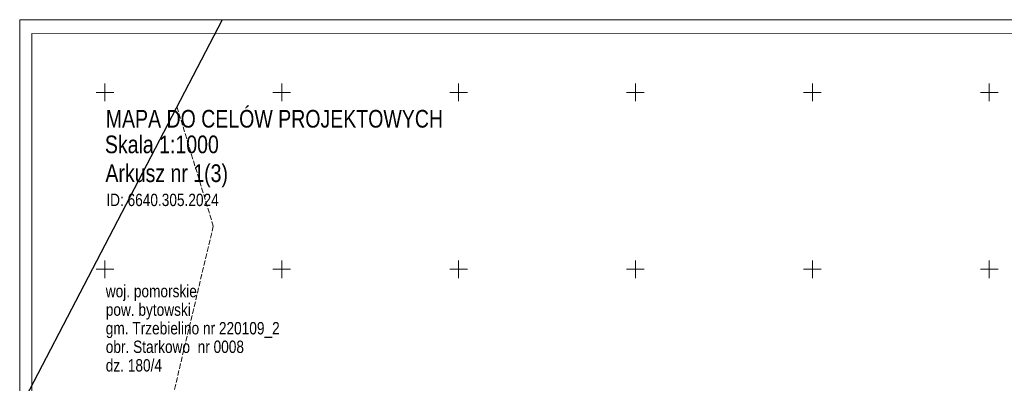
# Model space of a CAD drawing. Header units: metres. Extents: x 6443052 to 6445155, y 6013553 to 6014840.
# Tile 13 of 36: x 6443052 to 6443609, y 6013935 to 6014141. Entities that reach past the tile are written whole.
import ezdxf
from ezdxf.enums import TextEntityAlignment as Align

# ---------------------------------------------------------------- set-up
doc = ezdxf.new("R2010")
doc.units = ezdxf.units.M
doc.header["$MEASUREMENT"] = 0
doc.linetypes.add('L_0_06', pattern=[4, 3, -1])
for name, color, linetype, lineweight in [('217_kontur_klasyfikacyjny', 3, 'L_0_06', 18), ('218_kontur_uzytku_gruntowego', 3, 'L_0_06', 18), ('219_dzialka_ewidencyjna', 96, 'CONTINUOUS', 25), ('Ramka_wewn_1_i_opis', 7, 'CONTINUOUS', 18), ('siatka', 7, 'CONTINUOUS', 18)]:
    doc.layers.add(name, color=color, linetype=linetype, lineweight=lineweight)
doc.layers.add('ramka_zewn', color=212, linetype='CONTINUOUS', lineweight=18, plot=False)
doc.styles.add('Arial CE', font='Arial CE.ttf')

msp = doc.modelspace()

# ---------------------------------------------------------------- linework, layer by layer
at = {"layer": '217_kontur_klasyfikacyjny', "lineweight": 18}
for p, q in [((6443166.26, 6014141.16), (6443140.7, 6014091.98)), ((6443140.7, 6014091.98), (6443161.31, 6014024.42)), ((6443161.31, 6014024.42), (6443124.25, 6013868.45))]:
    msp.add_line(p, q, dxfattribs=at)
at = {"layer": '218_kontur_uzytku_gruntowego', "lineweight": 18}
for p, q in [((6443166.26, 6014141.16), (6443140.7, 6014091.98)), ((6443140.7, 6014091.98), (6443161.31, 6014024.42)), ((6443161.31, 6014024.42), (6443124.25, 6013868.45))]:
    msp.add_line(p, q, dxfattribs=at)
at = {"layer": '219_dzialka_ewidencyjna', "linetype": 'Continuous', "lineweight": 25}
msp.add_line((6443166.26, 6014141.16), (6443051.83, 6013921.06), dxfattribs=at)
at = {"layer": 'Ramka_wewn_1_i_opis', "linetype": 'Continuous', "lineweight": 18}
for p, q in [((6443058.7, 6014133.4), (6443879.5, 6014132.9)), ((6443058.85, 6013561.8), (6443058.7, 6014133.4))]:
    msp.add_line(p, q, dxfattribs=at)
at = {"layer": 'ramka_zewn', "linetype": 'Continuous', "lineweight": 13}
for p, q in [((6443051.83, 6014141.16), (6443886.9, 6014141.16)), ((6443051.83, 6013553.1), (6443051.83, 6014141.16))]:
    msp.add_line(p, q, dxfattribs=at)
at = {"layer": 'siatka', "color": 7, "linetype": 'Continuous', "lineweight": 13}
for p, q in [((6443100, 6014095), (6443100, 6014105)), ((6443200, 6014095), (6443200, 6014105)), ((6443300, 6014095), (6443300, 6014105)), ((6443400, 6014095), (6443400, 6014105)), ((6443500, 6014095), (6443500, 6014105)), ((6443600, 6014095), (6443600, 6014105)), ((6443095, 6014100), (6443105, 6014100)), ((6443195, 6014100), (6443205, 6014100)), ((6443295, 6014100), (6443305, 6014100)), ((6443395, 6014100), (6443405, 6014100)), ((6443495, 6014100), (6443505, 6014100)), ((6443595, 6014100), (6443605, 6014100)), ((6443100, 6013995), (6443100, 6014005)), ((6443200, 6013995), (6443200, 6014005)), ((6443300, 6013995), (6443300, 6014005)), ((6443400, 6013995), (6443400, 6014005)), ((6443500, 6013995), (6443500, 6014005)), ((6443600, 6013995), (6443600, 6014005)), ((6443095, 6014000), (6443105, 6014000)), ((6443195, 6014000), (6443205, 6014000)), ((6443295, 6014000), (6443305, 6014000)), ((6443395, 6014000), (6443405, 6014000)), ((6443495, 6014000), (6443505, 6014000)), ((6443595, 6014000), (6443605, 6014000))]:
    msp.add_line(p, q, dxfattribs=at)

# ---------------------------------------------------------------- texts
at = {"layer": 'Ramka_wewn_1_i_opis', "style": 'Arial CE', "width": 0.79}
for s, p in [('MAPA DO CELÓW PROJEKTOWYCH', (6443100.5, 6014090.1)), ('Skala 1:1000', (6443100, 6014075.6)), ('Arkusz nr 1(3)', (6443100.3, 6014059.3))]:
    msp.add_text(s, height=10, dxfattribs=at).set_placement(p, align=Align.TOP_LEFT)
at = {"layer": 'Ramka_wewn_1_i_opis', "color": 7, "style": 'Arial CE', "width": 0.79}
for s, p in [('ID: 6640.305.2024', (6443100.8, 6014042.7)), ('woj. pomorskie', (6443100.5, 6013991.1)), ('pow. bytowski', (6443100.5, 6013980.6)), ('gm. Trzebielino nr 220109_2', (6443100.5, 6013970.1)), ('obr. Starkowo  nr 0008', (6443100.5, 6013959.6)), ('dz. 180/4', (6443100.5, 6013949.1))]:
    msp.add_text(s, height=7, dxfattribs=at).set_placement(p, align=Align.TOP_LEFT)

doc.saveas('drawing.dxf')
